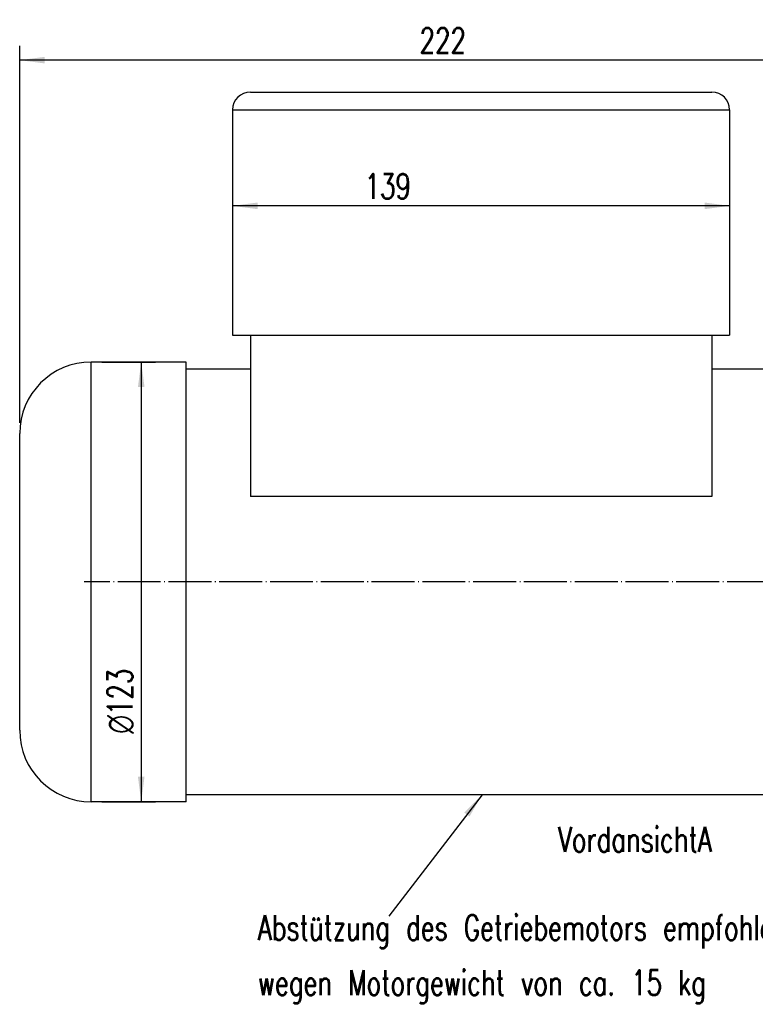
# Model space of a CAD drawing. Header units: inches. Extents: x 0 to 561, y 0 to 409.
# Tile 14 of 20: x 252 to 355, y 151 to 289. Entities that reach past the tile are written whole.
import ezdxf

# ---------------------------------------------------------------- set-up
doc = ezdxf.new("R2010")
doc.units = ezdxf.units.IN
doc.linetypes.add('DOT_CENTER', pattern=[14, 12, -1, 0, -1])
doc.layers.add('1', color=7, linetype='Continuous')
doc.styles.add('CONVERTER_11', font='txt.shx', dxfattribs={"width": 0.72})
doc.dimstyles.get("Standard").update_dxf_attribs({"dimtxt": 0.18, "dimasz": 0.18, "dimexe": 0.18, "dimexo": 0.0625, "dimgap": 0.09, "dimtad": 0, "dimtih": 1, "dimtoh": 1, "dimdec": 4, "dimzin": 0, "dimdsep": 46, "dimtxsty": 'Standard', "dimcen": 0.09, "dimadec": 0, "dimazin": 0, "dimtfac": 1, "dimtdec": 4, "dimtofl": 0, "dimtmove": 0, "dimatfit": 3, "dimfxl": 1, "dimtolj": 1, "dimtzin": 0, "dimarcsym": 0})

# ---------------------------------------------------------------- blocks, each defined once
blk = doc.blocks.new('014_G239_G269_BF_B3_B14_Motor_Bgr_63_EEXDe_1_1__5', base_point=(503.5, 358.75))
at = {"color": 7, "linetype": 'Continuous'}
for p, q in [((568, 557.25), (697, 557.25)), ((563, 552.25), (563, 489.25)), ((702, 552.25), (702, 489.25)), ((563, 489.25), (568, 489.25)), ((568, 489.25), (697, 489.25)), ((568, 489.25), (568, 479.75)), ((697, 489.25), (702, 489.25)), ((697, 489.25), (697, 479.75)), ((550.09, 481.75), (523.5, 481.75)), ((550.09, 479.75), (550.09, 481.75)), ((568, 479.75), (550.09, 479.75)), ((550.09, 360.75), (550.09, 479.75)), ((568, 479.75), (568, 444.12)), ((715.5, 479.75), (697, 479.75)), ((697, 479.75), (697, 444.12)), ((503.5, 378.75), (503.5, 461.75)), ((697, 444.12), (568, 444.12)), ((550.09, 358.75), (550.09, 360.75)), ((715.5, 360.75), (550.09, 360.75)), ((550.09, 358.75), (523.5, 358.75))]:
    blk.add_line(p, q, dxfattribs=at)
at = {"color": 8, "linetype": 'Continuous'}
for p, q in [((563, 552.25), (702, 552.25)), ((523.5, 358.75), (523.5, 481.75))]:
    blk.add_line(p, q, dxfattribs=at)
at = {"color": 7, "linetype": 'Continuous'}
for centre, radius, start, end in [((568, 552.25), 5, 90, 180), ((697, 552.25), 5, 0, 90), ((523.5, 461.75), 20, 90, 180), ((523.5, 378.75), 20, 180, 270)]:
    blk.add_arc(centre, radius, start, end, dxfattribs=at)
at = {"layer": '1', "color": 2, "linetype": 'DOT_CENTER'}
blk.add_line((727.5, 420.25), (521.5, 420.25), dxfattribs=at)
blk = doc.blocks.new('5222053330_00_G239_G269_BF_B3_B14_Motor_Bgr_63_EEXDe_1__6', base_point=(503.5, 358.75))
blk.add_blockref('014_G239_G269_BF_B3_B14_Motor_Bgr_63_EEXDe_1_1__5', (503.5, 358.75))
blk = doc.blocks.new('*D36')
at = {"layer": '1', "color": 2, "linetype": 'Continuous'}
for p, q in [((503.5, 464.75), (503.5, 570.17)), ((725.5, 480.25), (725.5, 570.17)), ((725.5, 566.17), (503.5, 566.17))]:
    blk.add_line(p, q, dxfattribs=at)
at = {"layer": '1', "color": 2}
for points in [[(510.5, 567.09), (510.5, 565.25), (503.5, 566.17)], [(718.5, 565.25), (718.5, 567.09), (725.5, 566.17)]]:
    blk.add_solid(points, dxfattribs=at)
at = {"layer": '1', "color": 3, "insert": (615.32, 568.17), "char_height": 7, "attachment_point": 7, "rotation": 0.0001, "line_spacing_factor": 0.60024, "style": 'CONVERTER_11'}
blk.add_mtext('222', dxfattribs=at)
blk = doc.blocks.new('*D37')
at = {"layer": '1', "color": 2, "linetype": 'Continuous'}
for p, q in [((526.5, 481.75), (541.48, 481.75)), ((537.48, 481.75), (537.48, 358.75)), ((526.5, 358.75), (541.48, 358.75))]:
    blk.add_line(p, q, dxfattribs=at)
at = {"layer": '1', "color": 2}
for points in [[(538.4, 474.75), (536.56, 474.75), (537.48, 481.75)], [(536.56, 365.75), (538.4, 365.75), (537.48, 358.75)]]:
    blk.add_solid(points, dxfattribs=at)
at = {"layer": '1', "color": 3, "insert": (535.48, 377.81), "char_height": 7, "attachment_point": 7, "rotation": 90, "line_spacing_factor": 0.60024, "style": 'CONVERTER_11'}
blk.add_mtext('\\C3;{\\Fgdt;n}\\C3;123', dxfattribs=at)
blk = doc.blocks.new('*D38')
at = {"layer": '1', "color": 2, "linetype": 'Continuous'}
for p, q in [((563, 549.25), (563, 521.42)), ((702, 549.25), (702, 521.42)), ((702, 525.42), (563, 525.42))]:
    blk.add_line(p, q, dxfattribs=at)
at = {"layer": '1', "color": 2}
for points in [[(570, 526.35), (570, 524.5), (563, 525.42)], [(695, 524.5), (695, 526.35), (702, 525.42)]]:
    blk.add_solid(points, dxfattribs=at)
at = {"layer": '1', "color": 3, "insert": (599.92, 527.42), "char_height": 7, "attachment_point": 7, "rotation": 0.0001, "line_spacing_factor": 0.60024, "style": 'CONVERTER_11'}
blk.add_mtext('139', dxfattribs=at)
blk = doc.blocks.new('VordansichtA_von_', base_point=(675.5, 458))
at = {"layer": '1', "color": 2}
blk.add_solid([(629.26, 354.64), (627.8, 355.76), (632.8, 360.75)], dxfattribs=at)
blk.add_blockref('5222053330_00_G239_G269_BF_B3_B14_Motor_Bgr_63_EEXDe_1__6', (503.5, 358.75))
at = {"layer": '1'}
for name in ['*D36', '*D38', '*D37']:
    blk.add_blockref(name, (0, 0), dxfattribs=at)
at = {"layer": '1', "color": 3, "char_height": 7, "line_spacing_factor": 1.320528, "style": 'CONVERTER_11'}
for s, insert, attachment_point in [('VordansichtA', (675.5, 351.75), 2), ('Abstützung des Getriebemotors empfohlen,\\Pwegen Motorgewicht von ca. 15 kg', (570.09, 302.33), 7)]:
    blk.add_mtext(s, dxfattribs=dict(at, insert=insert, attachment_point=attachment_point))
at = {"layer": '1', "color": 2, "linetype": 'Continuous', "has_arrowhead": 0}
blk.add_leader([(632.8, 360.75), (606.67, 326.78)], dimstyle='Standard', dxfattribs=at)

msp = doc.modelspace()

# ---------------------------------------------------------------- block references
at = {"xscale": 0.5, "yscale": 0.5, "zscale": 0.5}
msp.add_blockref('VordansichtA_von_', (337.75, 229), dxfattribs=at)

doc.saveas('drawing.dxf')
